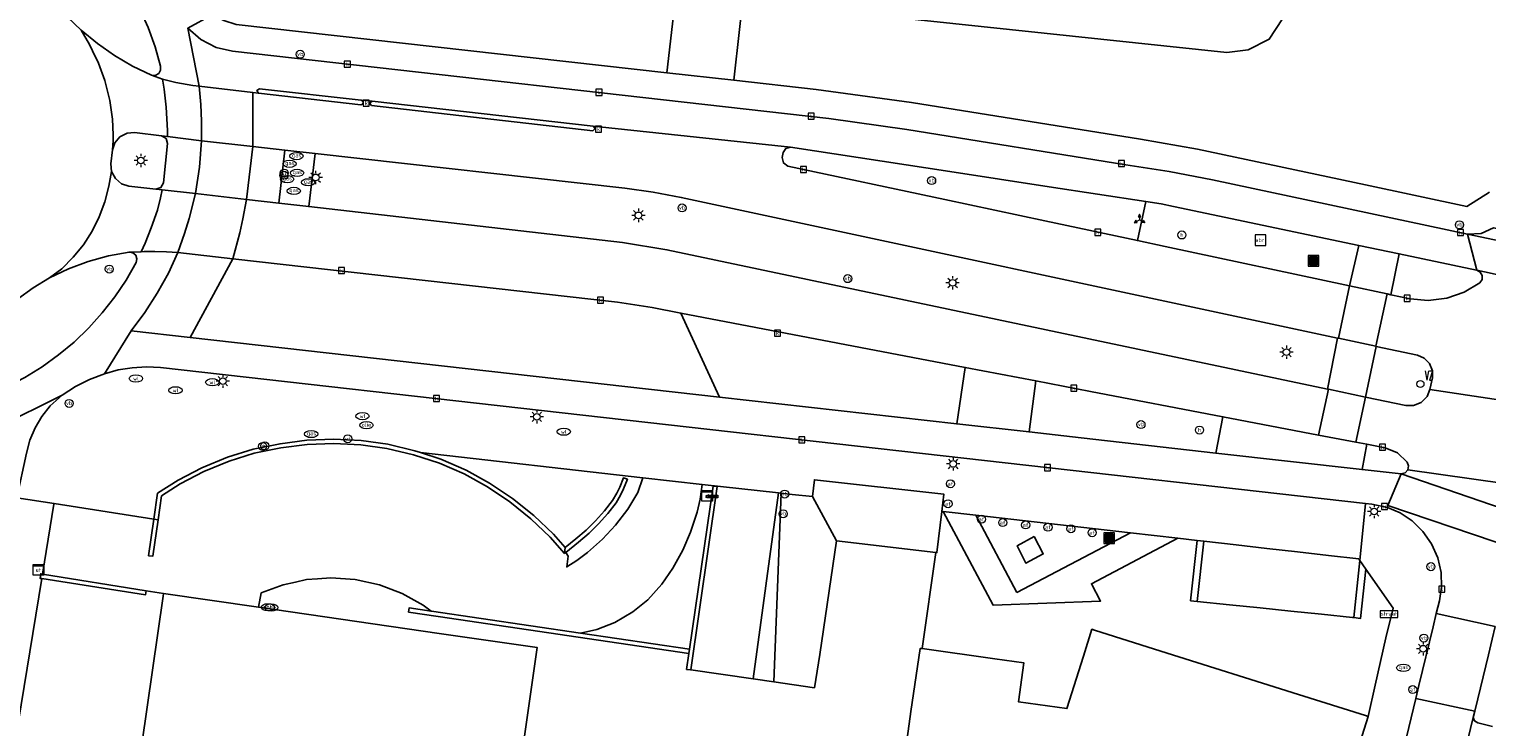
# Model space of a CAD drawing. Header units: metres. Extents: x 197147 to 199131, y 355511 to 356703.
# Tile 88 of 225: x 198063 to 198172, y 356078 to 356130. Entities that reach past the tile are written whole.
import ezdxf
from ezdxf.enums import TextEntityAlignment as Align

# ---------------------------------------------------------------- set-up
doc = ezdxf.new("R2010")
doc.units = ezdxf.units.M
for name, color, linetype in [('B-WE-GK-KADEMUUR-GV', 252, 'Continuous'), ('B-WE-GR-BEPLANTING_CULTUUR_HEESTERS-GV', 252, 'Continuous'), ('B-WE-GR-GRAS-GV', 252, 'Continuous'), ('B-WE-GR-GROENVOORZIENING-GV', 252, 'Continuous'), ('B-WE-IE-MEUBILAIR_WEGMEUBILAIR-S', 252, 'Continuous'), ('B-WE-IE-TERREINAFSCHEIDING_KUNSTMATIG_MUUR-G', 252, 'IE-TERREINAFSCHEIDING-KUNSTMATIG-DICHT'), ('B-WE-IE-TERREINAFSCHEIDING_KUNSTMATIG_MUUR-GV', 252, 'IE-TERREINAFSCHEIDING-KUNSTMATIG-DICHT'), ('B-WE-KL-ET_LS_SR_KAST-S', 252, 'Continuous'), ('B-WE-OG-BEBOUWING-GV', 252, 'Continuous'), ('B-WE-OG-TERREIN_ERF-GV', 252, 'Continuous'), ('B-WE-RI-HWA_KOLK-S', 253, 'Continuous'), ('B-WE-RI-VWA_AFSCHEIDER-S', 253, 'Continuous'), ('B-WE-VH-VERHARDING_ASFALT-GV', 253, 'Continuous'), ('B-WE-VH-VERHARDING_BETON-GV', 253, 'Continuous'), ('B-WE-VH-VERHARDING_BETONSTRAATSTEEN-GV', 253, 'Continuous'), ('B-WE-VH-VERHARDING_OPEN-GV', 253, 'Continuous'), ('B-WE-VH-VERHARDING_TEGEL-GV', 253, 'Continuous')]:
    doc.layers.add(name, color=color, linetype=linetype)
doc.layers.add('verkeerszuil', color=253, linetype='Continuous', lineweight=0)
doc.styles.add('NLCS-ISO-M-T18', font='NLCS-ISO.ttf', dxfattribs={"height": 1.8})
doc.styles.add('Style-simplex', font='simplex.shx')
doc.linetypes.add('IE-TERREINAFSCHEIDING-KUNSTMATIG-DICHT', pattern='A,8,-1,[82,NLCS.SHX,S=0.75,R=90,X=0,Y=0],-1', length=10)

# ---------------------------------------------------------------- blocks, each defined once
blk = doc.blocks.new('BGT-AFVALBAK-SO')
at = {"linetype": 'ByBlock', "lineweight": 18}
h = blk.add_hatch(color=0, dxfattribs=at)
h.dxf.hatch_style = 1
h.paths.add_polyline_path([(-1.5, -1.5), (1.5, -1.5), (1.5, 1.5), (-1.5, 1.5)])
at = {"color": 0, "linetype": 'ByBlock', "lineweight": 18}
for points in [[(-2, -2), (2, -2), (2, 2), (-2, 2)], [(-1.5, -1.5), (1.5, -1.5), (1.5, 1.5), (-1.5, 1.5)]]:
    blk.add_lwpolyline(points, close=True, dxfattribs=at)
blk = doc.blocks.new('BGT-STRAATNAAMBORD-SO')
at = {"color": 0, "linetype": 'ByBlock', "lineweight": 18}
blk.add_lwpolyline([(-3.25, -1.25), (3.25, -1.25), (3.25, 1.25), (-3.25, 1.25)], close=True, dxfattribs=at)
at = {"color": 0, "linetype": 'ByBlock', "lineweight": 18, "style": 'NLCS-ISO-M-T18'}
blk.add_text('straat', height=1.5, dxfattribs=at).set_placement((0, 0.15), align=Align.MIDDLE_CENTER)
blk = doc.blocks.new('BGT-VERKLIKKER_TRANSPORTLEIDING-SO')
at = {"color": 0, "linetype": 'ByBlock', "lineweight": 18}
blk.add_circle((0, 0), 1.5, dxfattribs=at)
at = {"color": 0, "linetype": 'ByBlock', "lineweight": 18, "style": 'NLCS-ISO-M-T18'}
blk.add_text('vt', height=1.5, dxfattribs=at).set_placement((0, 0), align=Align.MIDDLE_CENTER)
blk = doc.blocks.new('BGT-WEGWIJZER-SO')
at = {"linetype": 'ByBlock', "lineweight": 18}
h = blk.add_hatch(color=0, dxfattribs=at)
h.dxf.hatch_style = 1
h.paths.add_polyline_path([(0.5, 1), (0, 2), (-0.5, 1)])
h = blk.add_hatch(color=0, dxfattribs=at)
h.dxf.hatch_style = 1
h.paths.add_polyline_path([(-1.38, -0.22), (-2, -1.15), (-0.88, -1.09)])
h = blk.add_hatch(color=0, dxfattribs=at)
h.dxf.hatch_style = 1
h.paths.add_polyline_path([(1.38, -0.22), (2, -1.15), (0.88, -1.09)])
at = {"color": 0, "linetype": 'ByBlock', "lineweight": 18}
for points in [[(-1.13, -0.65), (0, 0)], [(0, 1), (0, 0)], [(1.13, -0.65), (0, 0)]]:
    blk.add_lwpolyline(points, dxfattribs=at)
for points in [[(0.5, 1), (0, 2), (-0.5, 1)], [(-1.38, -0.22), (-2, -1.15), (-0.88, -1.09)], [(1.38, -0.22), (2, -1.15), (0.88, -1.09)]]:
    blk.add_lwpolyline(points, close=True, dxfattribs=at)
blk = doc.blocks.new('BGT-ELEKTRAKAST-SO')
at = {"color": 0, "linetype": 'ByBlock', "lineweight": 18}
for points in [[(-2, 2), (2, 2), (2, 1.68), (-2, 1.68)], [(-2, 1.52), (2, 1.52), (2, -2), (-2, -2)]]:
    blk.add_lwpolyline(points, close=True, dxfattribs=at)
at = {"color": 0, "linetype": 'ByBlock', "lineweight": 18, "style": 'NLCS-ISO-M-T18'}
blk.add_text('et', height=1.5, dxfattribs=at).set_placement((0, 0), align=Align.MIDDLE_CENTER)
blk = doc.blocks.new('BGT-VERKEERSBORDPAAL-SO')
at = {"color": 0, "linetype": 'ByBlock', "lineweight": 18}
blk.add_circle((0, 0), 1.5, dxfattribs=at)
at = {"color": 0, "linetype": 'ByBlock', "lineweight": 18, "style": 'NLCS-ISO-M-T18'}
blk.add_text('vb', height=1.5, dxfattribs=at).set_placement((0, 0.13), align=Align.MIDDLE_CENTER)
blk = doc.blocks.new('BGT-LICHTMAST-SO')
at = {"color": 0, "linetype": 'ByBlock', "lineweight": 18}
for points in [[(-1.25, 0), (-2, 0)], [(-1.41, 1.41), (-0.88, 0.88)], [(0, 2), (0, 1.25)], [(0.88, 0.88), (1.41, 1.41)], [(2, 0), (1.25, 0)], [(-1.41, -1.41), (-0.88, -0.88)], [(0, -1.25), (0, -2)], [(0.88, -0.88), (1.41, -1.41)]]:
    blk.add_lwpolyline(points, dxfattribs=at)
blk.add_circle((0, 0), 1, dxfattribs=at)
blk = doc.blocks.new('BGT-AFSLUITPAAL-SO')
at = {"color": 0, "linetype": 'ByBlock', "lineweight": 18}
blk.add_circle((0, 0), 1.5, dxfattribs=at)
at = {"color": 0, "linetype": 'ByBlock', "lineweight": 18, "style": 'NLCS-ISO-M-T18'}
blk.add_text('af', height=1.5, dxfattribs=at).set_placement((0, 0), align=Align.MIDDLE_CENTER)
blk = doc.blocks.new('BGT-HALTEPAAL-SO')
at = {"color": 0, "linetype": 'ByBlock', "lineweight": 18}
blk.add_circle((0, 0), 1.5, dxfattribs=at)
at = {"color": 0, "linetype": 'ByBlock', "lineweight": 18, "style": 'NLCS-ISO-M-T18'}
blk.add_text('h', height=1.5, dxfattribs=at).set_placement((0.02, 0.06), align=Align.MIDDLE_CENTER)
blk = doc.blocks.new('BGT-KOLK-SO')
at = {"color": 0, "linetype": 'ByBlock', "lineweight": 18}
blk.add_lwpolyline([(-0.045, -0.045), (0.045, -0.045), (0.045, 0.045), (-0.045, 0.045)], close=True, dxfattribs=at)
at = {"color": 0, "linetype": 'ByBlock', "lineweight": 18, "style": 'NLCS-ISO-M-T18'}
blk.add_text('k', height=0.06, dxfattribs=at).set_placement((0, 0), align=Align.MIDDLE_CENTER)
blk = doc.blocks.new('BGT-WATERLEIDINGPUT-SO')
at = {"color": 0, "linetype": 'ByBlock', "lineweight": 18}
blk.add_ellipse((0, 0), major_axis=(2.5, 0), ratio=0.54, dxfattribs=at)
at = {"color": 0, "linetype": 'ByBlock', "lineweight": 18, "style": 'NLCS-ISO-M-T18'}
blk.add_text('wl', height=1.5, dxfattribs=at).set_placement((0, 0), align=Align.MIDDLE_CENTER)
blk = doc.blocks.new('BGT-GASPUT-SO')
at = {"color": 0, "linetype": 'ByBlock', "lineweight": 18}
blk.add_ellipse((0, 0), major_axis=(2.5, 0), ratio=0.54, dxfattribs=at)
at = {"color": 0, "linetype": 'ByBlock', "lineweight": 18, "style": 'NLCS-ISO-M-T18'}
blk.add_text('gas', height=1.5, dxfattribs=at).set_placement((0.12, 0.3), align=Align.MIDDLE_CENTER)
blk = doc.blocks.new('BGT-BENZINEPUT_OLIEPUT-SO')
at = {"color": 0, "linetype": 'ByBlock', "lineweight": 18}
blk.add_ellipse((0, 0), major_axis=(2.5, 0), ratio=0.54, dxfattribs=at)
at = {"color": 0, "linetype": 'ByBlock', "lineweight": 18, "style": 'NLCS-ISO-M-T18'}
blk.add_text('olie', height=1.5, dxfattribs=at).set_placement((0, 0.16), align=Align.MIDDLE_CENTER)
blk = doc.blocks.new('BGT-ABRI-SO')
at = {"color": 0, "linetype": 'ByBlock', "lineweight": 18}
blk.add_lwpolyline([(-2, -2), (2, -2), (2, 2), (-2, 2)], close=True, dxfattribs=at)
at = {"color": 0, "linetype": 'ByBlock', "lineweight": 18, "style": 'NLCS-ISO-M-T18'}
blk.add_text('abri', height=1.5, dxfattribs=at).set_placement((0, 0), align=Align.MIDDLE_CENTER)
blk = doc.blocks.new('BGT-SLAGBOOM-SO')
at = {"linetype": 'ByBlock', "lineweight": 18}
h = blk.add_hatch(color=0, dxfattribs=at)
h.dxf.hatch_style = 1
h.paths.add_polyline_path([(0, 0.5), (-1, 0.5), (-2, -0.5), (-1, -0.5)])
h.paths.add_polyline_path([(2, 0.5), (1, 0.5), (0, -0.5), (1, -0.5)])
at = {"color": 0, "linetype": 'ByBlock', "lineweight": 18}
blk.add_lwpolyline([(-2, 0.5), (2, 0.5), (2, -0.5), (-2, -0.5)], close=True, dxfattribs=at)
for points in [[(-2, -0.5), (-1, 0.5)], [(-1, -0.5), (0, 0.5)], [(0, -0.5), (1, 0.5)], [(1, -0.5), (2, 0.5)]]:
    blk.add_lwpolyline(points, dxfattribs=at)
blk = doc.blocks.new('S436')
at = {"layer": 'verkeerszuil', "linetype": 'Continuous', "lineweight": 0}
blk.add_circle((0, 0), 0.263, dxfattribs=at)
at = {"layer": 'verkeerszuil', "linetype": 'Continuous', "lineweight": 0, "style": 'Style-simplex', "width": 0.428569}
blk.add_text('vz', height=1.05, dxfattribs=at).set_placement((0.32, 0.28))

msp = doc.modelspace()

# ---------------------------------------------------------------- linework, layer by layer
at = {"layer": 'B-WE-GK-KADEMUUR-GV', "flags": 128}
msp.add_lwpolyline([(198084.089, 356098.643), (198086.085, 356098.716), (198088.085, 356098.626), (198090.045, 356098.339), (198092.031, 356097.867), (198093.957, 356097.253), (198095.814, 356096.439), (198097.548, 356095.479), (198099.23, 356094.355), (198100.799, 356093.088), (198102.242, 356091.718), (198103.306, 356090.51), (198103.345, 356090.95), (198102.473, 356091.94), (198101.01, 356093.329), (198099.42, 356094.613), (198097.715, 356095.752), (198095.956, 356096.726), (198094.07, 356097.553), (198092.546, 356098.039), (198092.117, 356098.176), (198090.105, 356098.654), (198088.115, 356098.945), (198086.086, 356099.036), (198084.062, 356098.962), (198082.063, 356098.702), (198080.046, 356098.299), (198078.143, 356097.691), (198076.226, 356096.903), (198074.447, 356095.985), (198072.906, 356094.996), (198072.632, 356093.067), (198072.944, 356093.021), (198073.202, 356094.806), (198074.607, 356095.708), (198076.36, 356096.612), (198078.253, 356097.39), (198080.126, 356097.989), (198082.115, 356098.386), (198084.089, 356098.643)], dxfattribs=at)
at = {"layer": 'B-WE-GR-BEPLANTING_CULTUUR_HEESTERS-GV', "flags": 128}
for points in [[(198121.883, 356138.562), (198121.063, 356138.582), (198120.206, 356138.439), (198119.359, 356138.116), (198118.58, 356137.617), (198117.92, 356136.969), (198117.417, 356136.215), (198117.086, 356135.411), (198116.922, 356134.608), (198116.795, 356133.445), (198122.902, 356131.057), (198152.769, 356127.909), (198154.356, 356128.113), (198155.943, 356128.899), (198156.925, 356130.424), (198158.423, 356134.271), (198156.731, 356134.465), (198156.72, 356134.39), (198148.968, 356135.308), (198148.977, 356135.348), (198148.679, 356135.381)], [(198146.094, 356113.861), (198146.715, 356116.778), (198139.511, 356117.878), (198132.086, 356119.011), (198120.183, 356120.828), (198119.826, 356120.742), (198119.632, 356120.431), (198119.568, 356120.06), (198119.655, 356119.661), (198119.993, 356119.432), (198131.716, 356116.93), (198139.191, 356115.334), (198146.094, 356113.861)], [(198138.377, 356091.766), (198137.105, 356091.073), (198137.76, 356089.783), (198139.06, 356090.474), (198138.377, 356091.766)]]:
    msp.add_lwpolyline(points, dxfattribs=at)
at = {"layer": 'B-WE-GR-GRAS-GV', "flags": 128}
for points in [[(198110.949, 356126.393), (198111.864, 356134.383), (198111.971, 356135.315), (198111.978, 356135.689), (198107.202, 356135.795), (198104.263, 356136.279), (198101.08, 356136.705), (198097.779, 356137.405), (198090.407, 356140.908), (198086.142, 356142.346), (198082.72, 356143.077), (198076.851, 356145.051), (198076.857, 356144.484), (198076.936, 356136.537), (198076.994, 356130.732), (198077.853, 356130.299), (198078.77, 356130.006), (198110.949, 356126.393)], [(198172.785, 356132.586), (198168.473, 356133.146), (198158.423, 356134.271), (198156.925, 356130.424), (198155.943, 356128.899), (198154.356, 356128.113), (198152.769, 356127.909), (198122.902, 356131.057), (198116.795, 356133.445), (198115.962, 356125.83), (198122.103, 356125.141), (198129.216, 356124.168), (198146.337, 356121.427), (198150.58, 356120.698), (198163.127, 356118.035), (198170.7, 356116.415), (198172.38, 356117.475)], [(198080.027, 356120.889), (198079.558, 356116.937), (198081.971, 356116.661), (198082.416, 356120.621), (198080.027, 356120.889)], [(198161.028, 356106.589), (198112.027, 356117.084), (198109.93, 356117.479), (198107.816, 356117.769), (198084.676, 356120.367), (198084.2, 356116.405), (198107.625, 356113.718), (198110.951, 356113.182), (198160.29, 356102.783), (198161.028, 356106.589)], [(198078.531, 356112.51), (198075.354, 356106.634), (198114.872, 356102.18), (198111.999, 356108.458), (198109.855, 356108.868), (198107.264, 356109.263), (198078.531, 356112.51)], [(198133.232, 356104.394), (198132.602, 356100.182), (198138.001, 356099.574), (198138.507, 356103.384), (198133.232, 356104.394)], [(198073.353, 356087.523), (198080.449, 356086.496), (198080.66, 356087.565), (198082.282, 356088.169), (198083.202, 356088.372), (198084.025, 356088.554), (198084.845, 356088.615), (198085.842, 356088.689), (198087.679, 356088.559), (198089.477, 356088.163), (198091.181, 356087.518), (198092.743, 356086.655), (198093.336, 356086.209), (198093.368, 356086.205), (198104.511, 356084.555), (198105.729, 356084.834), (198107.053, 356085.356), (198108.412, 356086.137), (198109.521, 356087.036), (198110.585, 356088.218), (198111.397, 356089.411), (198112.153, 356090.759), (198112.714, 356092.091), (198113.21, 356093.58), (198113.438, 356094.559), (198113.579, 356095.665), (198109.161, 356096.163), (198108.782, 356095.059), (198108.023, 356093.81), (198107.118, 356092.614), (198106.148, 356091.568), (198105.011, 356090.576), (198104.229, 356089.99), (198103.468, 356089.505), (198103.584, 356090.304), (198103.393, 356090.579), (198103.306, 356090.51), (198102.242, 356091.718), (198100.799, 356093.088), (198099.23, 356094.355), (198097.548, 356095.479), (198095.814, 356096.439), (198093.957, 356097.253), (198092.031, 356097.867), (198090.045, 356098.339), (198088.085, 356098.626), (198086.085, 356098.716), (198084.089, 356098.643), (198082.115, 356098.386), (198080.126, 356097.989), (198078.253, 356097.39), (198076.36, 356096.612), (198074.607, 356095.708), (198073.202, 356094.806), (198072.944, 356093.021), (198072.549, 356090.292), (198072.244, 356090.334), (198072.632, 356093.067), (198065.184, 356094.233), (198065.174, 356094.174), (198064.319, 356088.964), (198064.325, 356088.963), (198072.063, 356087.716)], [(198109.161, 356096.163), (198092.546, 356098.039), (198094.07, 356097.553), (198095.956, 356096.726), (198097.715, 356095.752), (198099.42, 356094.613), (198101.01, 356093.329), (198102.473, 356091.94), (198103.345, 356090.95), (198104.15, 356091.592), (198104.919, 356092.246), (198105.617, 356092.945), (198106.293, 356093.69), (198106.899, 356094.468), (198107.21, 356094.998), (198107.425, 356095.467), (198107.706, 356096.151), (198108.009, 356096.046), (198107.719, 356095.339), (198107.494, 356094.85), (198107.164, 356094.288), (198106.538, 356093.484), (198105.849, 356092.724), (198105.136, 356092.011), (198104.353, 356091.345), (198103.393, 356090.579)], [(198073.353, 356087.523), (198072.063, 356087.716), (198072.006, 356087.404), (198064.263, 356088.626), (198060.267, 356064.298), (198059.755, 356061.207), (198069.374, 356059.863), (198073.323, 356087.315), (198073.353, 356087.523)]]:
    msp.add_lwpolyline(points, dxfattribs=at)
at = {"layer": 'B-WE-GR-GROENVOORZIENING-GV', "flags": 128}
msp.add_lwpolyline([(198120.317, 356094.904), (198119.496, 356094.997), (198118.929, 356080.927), (198121.965, 356080.483), (198122.374, 356082.953), (198123.623, 356091.446), (198121.819, 356094.754), (198120.317, 356094.904)], dxfattribs=at)
at = {"layer": 'B-WE-IE-TERREINAFSCHEIDING_KUNSTMATIG_MUUR-G', "ltscale": 0.2, "flags": 128}
for points in [[(198072.632, 356093.067), (198072.906, 356094.996), (198074.447, 356095.985), (198076.226, 356096.903), (198078.143, 356097.691), (198080.046, 356098.299), (198082.063, 356098.702), (198084.062, 356098.962), (198086.086, 356099.036), (198088.115, 356098.945), (198090.105, 356098.654), (198092.117, 356098.176), (198092.546, 356098.039)], [(198080.126, 356097.989), (198082.115, 356098.386)], [(198082.115, 356098.386), (198084.089, 356098.643)], [(198084.089, 356098.643), (198086.085, 356098.716)], [(198086.085, 356098.716), (198088.085, 356098.626)], [(198088.085, 356098.626), (198090.045, 356098.339)], [(198090.045, 356098.339), (198092.031, 356097.867)], [(198103.345, 356090.95), (198102.473, 356091.94), (198101.01, 356093.329), (198099.42, 356094.613), (198097.715, 356095.752), (198095.956, 356096.726), (198094.07, 356097.553), (198092.546, 356098.039)], [(198076.36, 356096.612), (198078.253, 356097.39)], [(198078.253, 356097.39), (198080.126, 356097.989)], [(198092.031, 356097.867), (198093.957, 356097.253)], [(198093.957, 356097.253), (198095.814, 356096.439)], [(198074.607, 356095.708), (198076.36, 356096.612)], [(198095.814, 356096.439), (198097.548, 356095.479)], [(198074.607, 356095.708), (198073.202, 356094.806), (198072.944, 356093.021)], [(198097.548, 356095.479), (198099.23, 356094.355)], [(198099.23, 356094.355), (198100.799, 356093.088)], [(198072.632, 356093.067), (198072.944, 356093.021)], [(198100.799, 356093.088), (198102.242, 356091.718)], [(198102.242, 356091.718), (198103.306, 356090.51)], [(198103.306, 356090.51), (198103.345, 356090.95)]]:
    msp.add_lwpolyline(points, dxfattribs=at)
at = {"layer": 'B-WE-IE-TERREINAFSCHEIDING_KUNSTMATIG_MUUR-GV', "ltscale": 0.2, "flags": 128}
for points in [[(198105.849, 356092.724), (198106.538, 356093.484), (198107.164, 356094.288), (198107.494, 356094.85), (198107.719, 356095.339), (198108.009, 356096.046), (198107.706, 356096.151), (198107.425, 356095.467), (198107.21, 356094.998), (198106.899, 356094.468), (198106.293, 356093.69), (198105.617, 356092.945), (198104.919, 356092.246), (198104.15, 356091.592), (198103.345, 356090.95), (198103.306, 356090.51), (198103.393, 356090.579), (198104.353, 356091.345), (198105.136, 356092.011), (198105.849, 356092.724)], [(198112.643, 356083.352), (198112.597, 356083.035), (198112.425, 356081.844), (198112.731, 356081.812), (198114.708, 356095.496), (198114.404, 356095.537), (198112.643, 356083.352)], [(198072.632, 356093.067), (198072.244, 356090.334), (198072.549, 356090.292), (198072.944, 356093.021), (198072.632, 356093.067)], [(198072.063, 356087.716), (198064.325, 356088.963), (198064.319, 356088.964), (198064.191, 356088.985), (198064.132, 356088.647), (198064.263, 356088.626), (198072.006, 356087.404), (198072.063, 356087.716)], [(198112.643, 356083.352), (198104.511, 356084.555), (198093.368, 356086.205), (198093.336, 356086.209), (198091.704, 356086.451), (198091.657, 356086.134), (198093.873, 356085.806), (198112.597, 356083.035)]]:
    msp.add_lwpolyline(points, dxfattribs=at)
at = {"layer": 'B-WE-OG-BEBOUWING-GV', "flags": 128}
for points in [[(198076.457, 356020.571), (198077.468, 356020.424), (198091.902, 356018.331), (198096.639, 356051.264), (198097.318, 356055.986), (198101.272, 356083.474), (198093.944, 356084.537), (198080.449, 356086.496), (198073.353, 356087.523), (198073.323, 356087.315), (198069.374, 356059.863), (198068.738, 356055.435), (198063.983, 356022.38), (198064.009, 356022.376), (198071.68, 356021.263), (198072.125, 356021.199), (198072.589, 356024.438), (198076.921, 356023.792), (198076.457, 356020.571)], [(198160.964, 356070.831), (198163.327, 356078.344), (198163.133, 356078.405), (198158.132, 356079.98), (198147.855, 356083.216), (198142.891, 356084.779), (198142.694, 356084.841), (198142.061, 356082.831), (198140.831, 356078.925), (198137.212, 356079.432), (198137.617, 356082.327), (198135.441, 356082.634), (198130.027, 356083.397), (198129.869, 356083.419), (198129.175, 356078.7), (198128.534, 356073.949)]]:
    msp.add_lwpolyline(points, dxfattribs=at)
at = {"layer": 'B-WE-OG-TERREIN_ERF-GV', "flags": 128}
for points in [[(198130.027, 356083.397), (198135.441, 356082.634), (198137.617, 356082.327), (198137.212, 356079.432), (198140.831, 356078.925), (198142.061, 356082.831), (198142.694, 356084.841), (198142.891, 356084.779), (198147.855, 356083.216), (198158.132, 356079.98), (198163.133, 356078.405), (198163.327, 356078.344), (198163.848, 356080.671), (198164.654, 356084.208), (198165.209, 356086.409), (198163.168, 356089.32), (198162.762, 356085.652), (198162.254, 356085.722), (198162.15, 356085.736), (198159.837, 356085.972), (198157.561, 356086.205), (198155.261, 356086.44), (198152.984, 356086.673), (198150.563, 356086.92), (198150.067, 356086.976), (198150.564, 356091.47), (198149.109, 356091.636), (198142.655, 356088.242), (198143.343, 356086.951), (198135.321, 356086.656), (198131.591, 356093.628), (198131.496, 356093.639), (198131.116, 356090.574), (198131.034, 356090.584)], [(198128.534, 356073.949), (198129.175, 356078.7), (198129.869, 356083.419), (198130.027, 356083.397), (198131.034, 356090.584), (198123.623, 356091.446), (198122.374, 356082.953), (198121.965, 356080.483), (198118.929, 356080.927), (198117.391, 356081.149), (198112.731, 356081.812), (198112.425, 356081.844), (198112.597, 356083.035), (198093.873, 356085.806), (198091.657, 356086.134), (198091.704, 356086.451), (198093.336, 356086.209), (198092.743, 356086.655), (198091.181, 356087.518), (198089.477, 356088.163), (198087.679, 356088.559), (198085.842, 356088.689), (198084.845, 356088.615), (198084.025, 356088.554), (198083.202, 356088.372), (198082.282, 356088.169), (198080.66, 356087.565), (198080.449, 356086.496), (198093.944, 356084.537), (198101.272, 356083.474), (198097.318, 356055.986)]]:
    msp.add_lwpolyline(points, dxfattribs=at)
at = {"layer": 'B-WE-VH-VERHARDING_ASFALT-GV', "flags": 128}
for points in [[(198061.376, 356140.165), (198061.423, 356140.445), (198061.608, 356140.661), (198061.877, 356140.752), (198062.155, 356140.692), (198063.471, 356139.941), (198064.734, 356139.103), (198065.937, 356138.181), (198067.074, 356137.179), (198069.136, 356134.965), (198070.049, 356133.757), (198070.866, 356132.482), (198071.586, 356131.148), (198072.206, 356129.765), (198072.722, 356128.34), (198073.132, 356126.881), (198073.14, 356126.59), (198072.994, 356126.338), (198072.738, 356126.2), (198072.448, 356126.216)], [(198067.208, 356129.564), (198066.179, 356130.554), (198065.229, 356131.621), (198064.37, 356132.763), (198063.613, 356133.974)], [(198170.741, 356114.352), (198151.714, 356118.393), (198148.478, 356119.015), (198145.224, 356119.53), (198128.871, 356122.166), (198123.046, 356122.989), (198078.508, 356128.004), (198077.289, 356128.292), (198076.141, 356128.882), (198075.172, 356129.735), (198076.026, 356125.385)], [(198073.289, 356125.926), (198072.448, 356126.216), (198071.04, 356126.886), (198069.695, 356127.674), (198068.415, 356128.571), (198067.208, 356129.564), (198067.824, 356128.507), (198068.059, 356128.044), (198068.51, 356127.11), (198068.978, 356125.828), (198069.344, 356124.326), (198069.543, 356122.939), (198069.591, 356121.766), (198069.586, 356121.32), (198069.547, 356120.631), (198069.711, 356121.158), (198070.094, 356121.617), (198070.628, 356121.885), (198071.178, 356121.924), (198073.215, 356121.681)], [(198076.026, 356125.385), (198075.557, 356125.44), (198074.269, 356125.674), (198073.289, 356125.926), (198073.413, 356125.178), (198073.557, 356123.815), (198073.652, 356122.093), (198073.652, 356121.628)], [(198076.026, 356125.385), (198076.152, 356124.013), (198076.197, 356122.778), (198076.197, 356121.319), (198080.027, 356120.889), (198080.027, 356124.914), (198076.026, 356125.385)], [(198105.442, 356122.405), (198105.591, 356122.233), (198105.432, 356122.07), (198088.893, 356123.939), (198088.748, 356124.125), (198088.933, 356124.272), (198088.118, 356124.346), (198088.234, 356124.283), (198088.272, 356124.156), (198088.21, 356124.039), (198088.084, 356123.999), (198080.445, 356124.865), (198080.027, 356124.914)], [(198080.445, 356124.865), (198080.323, 356125.066), (198080.513, 356125.204), (198088.118, 356124.346)], [(198088.933, 356124.272), (198105.442, 356122.405), (198120.183, 356120.828), (198132.086, 356119.011), (198139.511, 356117.878), (198146.715, 356116.778), (198147.857, 356116.6), (198148.802, 356116.402), (198162.627, 356113.508), (198165.647, 356112.875), (198171.417, 356111.666), (198171.444, 356111.66)], [(198075.742, 356117.375), (198076.05, 356119.338), (198076.197, 356121.319), (198073.652, 356121.628), (198073.215, 356121.681), (198073.556, 356121.486), (198073.652, 356121.105), (198073.35, 356118.166), (198073.158, 356117.819), (198072.776, 356117.709), (198073.248, 356117.656), (198075.742, 356117.375)], [(198080.027, 356120.889), (198082.416, 356120.621), (198084.676, 356120.367), (198107.816, 356117.769), (198109.93, 356117.479), (198112.027, 356117.084), (198161.028, 356106.589), (198161.112, 356106.571)], [(198069.479, 356119.028), (198069.43, 356119.586), (198069.547, 356120.631)], [(198161.931, 356110.481), (198148.17, 356113.418), (198146.094, 356113.861), (198139.191, 356115.334), (198131.716, 356116.93), (198119.993, 356119.432), (198119.655, 356119.661), (198119.568, 356120.06), (198119.632, 356120.431), (198119.826, 356120.742), (198120.183, 356120.828)], [(198072.776, 356117.709), (198070.759, 356117.938), (198070.224, 356118.104), (198069.757, 356118.49), (198069.479, 356119.028), (198069.273, 356117.925), (198068.977, 356116.762), (198068.558, 356115.636), (198068.021, 356114.562), (198067.372, 356113.552), (198066.619, 356112.617), (198065.77, 356111.768), (198064.838, 356111.075), (198066.253, 356111.757), (198067.723, 356112.312), (198069.238, 356112.73), (198070.786, 356113.001)], [(198073.248, 356117.656), (198073.126, 356117.045), (198072.896, 356116.144), (198072.433, 356114.806), (198071.994, 356113.672), (198071.692, 356113.037), (198071.917, 356113.046), (198072.697, 356113.048), (198073.575, 356113.036), (198074.432, 356112.973)], [(198079.558, 356116.937), (198075.742, 356117.375), (198075.262, 356115.51), (198074.934, 356114.389), (198074.432, 356112.973), (198078.531, 356112.51), (198079.062, 356114.442), (198079.278, 356115.479), (198079.558, 356116.937)], [(198160.373, 356102.766), (198160.29, 356102.783), (198110.951, 356113.182), (198107.625, 356113.718), (198084.2, 356116.405), (198081.971, 356116.661), (198079.558, 356116.937)], [(198180.224, 356109.731), (198181.54, 356112.076), (198170.741, 356114.352), (198171.444, 356111.66), (198180.224, 356109.731)], [(198071.692, 356113.037), (198070.786, 356113.001), (198071.064, 356112.955), (198071.279, 356112.773), (198071.37, 356112.506), (198071.31, 356112.231), (198070.558, 356110.917), (198069.714, 356109.659), (198068.783, 356108.465), (198067.769, 356107.341), (198066.677, 356106.292), (198065.512, 356105.324), (198064.282, 356104.441), (198062.993, 356103.646), (198061.712, 356102.976), (198060.386, 356102.399), (198057.632, 356101.525), (198057.358, 356101.546), (198057.096, 356101.723), (198056.967, 356102.012), (198056.994, 356102.286)], [(198070.932, 356107.132), (198071.959, 356108.494), (198072.889, 356109.928), (198073.715, 356111.425), (198074.432, 356112.973)], [(198078.531, 356112.51), (198107.264, 356109.263), (198109.855, 356108.868), (198111.999, 356108.458), (198133.232, 356104.394), (198138.507, 356103.384), (198142.589, 356102.603), (198152.485, 356100.71), (198159.619, 356099.345)], [(198060.387, 356107.534), (198061.386, 356108.555), (198062.461, 356109.495), (198063.612, 356110.341), (198064.838, 356111.075)], [(198171.444, 356111.66), (198171.701, 356111.516), (198171.846, 356111.259), (198171.834, 356110.965), (198171.67, 356110.72), (198170.506, 356110.024), (198169.197, 356109.572), (198167.822, 356109.401), (198166.471, 356109.513), (198165.027, 356109.821), (198164.739, 356109.882)], [(198164.739, 356109.882), (198161.946, 356110.478), (198161.931, 356110.481), (198161.112, 356106.571), (198163.906, 356105.972), (198164.739, 356109.882)], [(198165.784, 356096.444), (198162.88, 356096.77), (198151.95, 356098.002), (198141.888, 356099.136), (198138.001, 356099.574), (198132.602, 356100.182), (198114.872, 356102.18), (198075.354, 356106.634), (198070.932, 356107.132), (198068.938, 356103.92), (198069.964, 356104.203), (198071.014, 356104.373), (198072.076, 356104.433), (198073.139, 356104.39), (198163.139, 356094.231), (198163.616, 356094.177), (198164.766, 356093.928)], [(198163.906, 356105.972), (198163.922, 356105.969), (198167.02, 356105.305), (198167.514, 356105.097), (198167.921, 356104.686), (198168.134, 356104.147), (198168.125, 356103.612), (198167.947, 356102.745)], [(198056.096, 356098.672), (198058.555, 356099.19), (198060.952, 356099.946), (198065.776, 356102.32), (198066.769, 356102.971), (198067.832, 356103.494), (198068.938, 356103.92)], [(198162.415, 356098.809), (198163.128, 356102.185), (198160.373, 356102.766), (198159.619, 356099.345), (198162.415, 356098.809)], [(198183.576, 356098.705), (198183.013, 356098.905), (198182.54, 356099.36), (198182.309, 356099.975), (198182.348, 356100.571), (198167.947, 356102.745), (198167.729, 356102.215), (198167.292, 356101.776), (198166.717, 356101.544), (198166.144, 356101.549), (198163.137, 356102.183), (198163.128, 356102.185)], [(198162.415, 356098.809), (198163.227, 356098.654), (198164.61, 356098.389), (198165.528, 356098.017), (198166.235, 356097.324), (198166.353, 356097.04), (198166.297, 356096.737)], [(198175.867, 356092.999), (198165.784, 356096.444), (198164.8, 356094.091), (198174.363, 356090.859), (198174.459, 356091.196), (198174.812, 356091.81), (198175.236, 356092.377), (198175.726, 356092.889), (198175.867, 356092.999)], [(198175.867, 356092.999), (198176.347, 356093.373), (198176.516, 356093.556), (198177.511, 356094.128), (198178.609, 356094.52), (198179.76, 356094.71), (198180.907, 356094.693), (198166.297, 356096.737), (198166.084, 356096.514), (198165.784, 356096.444)], [(198164.8, 356094.091), (198164.766, 356093.928), (198165.71, 356093.527), (198166.613, 356092.933), (198167.418, 356092.153), (198168.07, 356091.214), (198168.527, 356090.167), (198168.77, 356089.072), (198168.802, 356087.992), (198168.649, 356086.978), (198168.415, 356086.013)], [(198168.176, 356085.03), (198167.123, 356080.655), (198166.89, 356079.687), (198171.286, 356078.719), (198171.515, 356079.661), (198172.312, 356082.945), (198172.588, 356084.098), (198172.815, 356085.045), (198168.415, 356086.013), (198168.176, 356085.03)], [(198166.89, 356079.687), (198164.083, 356068.033), (198163.527, 356065.79), (198162.957, 356063.551), (198162.371, 356061.316), (198161.523, 356058.175), (198160.651, 356055.039), (198159.76, 356051.91), (198158.855, 356048.784), (198157.936, 356045.663), (198157.004, 356042.545), (198156.051, 356039.434), (198155.068, 356036.332), (198153.966, 356032.955), (198152.836, 356029.587), (198151.679, 356026.228), (198150.493, 356022.88), (198145.353, 356008.567)], [(198151.864, 356013.465), (198153.957, 356019.292), (198155.503, 356023.599), (198155.911, 356024.78), (198157.44, 356029.207), (198157.924, 356030.676), (198159.295, 356034.843), (198159.727, 356036.21), (198160.293, 356038.005), (198161.264, 356041.175), (198161.758, 356042.84), (198163.151, 356047.532), (198163.434, 356048.519), (198164.959, 356053.836), (198165.083, 356054.289), (198166.672, 356060.088), (198167.823, 356064.523), (198168.15, 356065.847), (198168.903, 356068.899), (198169.58, 356071.688), (198171.174, 356078.257), (198171.286, 356078.719)]]:
    msp.add_lwpolyline(points, dxfattribs=at)
at = {"layer": 'B-WE-VH-VERHARDING_BETON-GV', "flags": 128}
for points in [[(198066.179, 356130.554), (198067.208, 356129.564)], [(198067.208, 356129.564), (198068.415, 356128.571), (198069.695, 356127.674), (198071.04, 356126.886), (198072.448, 356126.216), (198072.738, 356126.2), (198072.994, 356126.338), (198073.14, 356126.59), (198073.132, 356126.881), (198072.722, 356128.34), (198072.206, 356129.765)], [(198062.993, 356103.646), (198064.282, 356104.441), (198065.512, 356105.324), (198066.677, 356106.292), (198067.769, 356107.341), (198068.783, 356108.465), (198069.714, 356109.659), (198070.558, 356110.917), (198071.31, 356112.231), (198071.37, 356112.506), (198071.279, 356112.773), (198071.064, 356112.955), (198070.786, 356113.001), (198069.238, 356112.73), (198067.723, 356112.312), (198066.253, 356111.757), (198064.838, 356111.075), (198063.612, 356110.341), (198062.461, 356109.495)]]:
    msp.add_lwpolyline(points, dxfattribs=at)
at = {"layer": 'B-WE-VH-VERHARDING_BETONSTRAATSTEEN-GV', "flags": 128}
for points in [[(198111.864, 356134.383), (198110.949, 356126.393), (198115.962, 356125.83), (198116.795, 356133.445)], [(198073.215, 356121.681), (198071.178, 356121.924), (198070.628, 356121.885), (198070.094, 356121.617), (198069.711, 356121.158), (198069.547, 356120.631), (198069.43, 356119.586), (198069.479, 356119.028), (198069.757, 356118.49), (198070.224, 356118.104), (198070.759, 356117.938), (198072.776, 356117.709), (198073.158, 356117.819), (198073.35, 356118.166), (198073.652, 356121.105), (198073.556, 356121.486), (198073.215, 356121.681)], [(198084.2, 356116.405), (198084.676, 356120.367), (198082.416, 356120.621), (198081.971, 356116.661), (198084.2, 356116.405)], [(198165.647, 356112.875), (198165.027, 356109.821), (198166.471, 356109.513), (198167.822, 356109.401), (198169.197, 356109.572), (198170.506, 356110.024), (198171.67, 356110.72), (198171.834, 356110.965), (198171.846, 356111.259), (198171.701, 356111.516), (198171.444, 356111.66), (198171.417, 356111.666), (198165.647, 356112.875)], [(198132.602, 356100.182), (198133.232, 356104.394), (198111.999, 356108.458), (198114.872, 356102.18), (198132.602, 356100.182)], [(198163.922, 356105.969), (198163.137, 356102.183), (198166.144, 356101.549), (198166.717, 356101.544), (198167.292, 356101.776), (198167.729, 356102.215), (198167.947, 356102.745), (198168.125, 356103.612), (198168.134, 356104.147), (198167.921, 356104.686), (198167.514, 356105.097), (198167.02, 356105.305), (198163.922, 356105.969)], [(198163.227, 356098.654), (198162.415, 356098.809), (198159.619, 356099.345), (198152.485, 356100.71), (198151.95, 356098.002), (198162.88, 356096.77)], [(198166.297, 356096.737), (198166.353, 356097.04), (198166.235, 356097.324), (198165.528, 356098.017), (198164.61, 356098.389), (198163.227, 356098.654), (198162.88, 356096.77), (198165.784, 356096.444), (198166.084, 356096.514), (198166.297, 356096.737)], [(198172.622, 356077.583), (198171.514, 356077.863), (198171.282, 356078.006), (198171.174, 356078.257), (198169.58, 356071.688), (198168.903, 356068.899), (198168.15, 356065.847)]]:
    msp.add_lwpolyline(points, dxfattribs=at)
at = {"layer": 'B-WE-VH-VERHARDING_OPEN-GV', "flags": 128}
for points in [[(198088.118, 356124.346), (198080.513, 356125.204), (198080.323, 356125.066), (198080.445, 356124.865), (198088.084, 356123.999), (198088.21, 356124.039), (198088.272, 356124.156), (198088.234, 356124.283), (198088.118, 356124.346)], [(198088.933, 356124.272), (198088.748, 356124.125), (198088.893, 356123.939), (198105.432, 356122.07), (198105.591, 356122.233), (198105.442, 356122.405), (198088.933, 356124.272)], [(198121.819, 356094.754), (198123.623, 356091.446), (198131.034, 356090.584), (198131.116, 356090.574), (198131.496, 356093.639), (198131.649, 356094.921), (198121.972, 356096.008), (198121.819, 356094.754)], [(198119.279, 356095.021), (198113.579, 356095.665), (198113.438, 356094.559), (198113.21, 356093.58), (198112.714, 356092.091), (198112.153, 356090.759), (198111.397, 356089.411), (198110.585, 356088.218), (198109.521, 356087.036), (198108.412, 356086.137), (198107.053, 356085.356), (198105.729, 356084.834), (198104.511, 356084.555), (198112.643, 356083.352), (198114.404, 356095.537), (198114.708, 356095.496), (198112.731, 356081.812), (198117.391, 356081.149)], [(198118.929, 356080.927), (198119.496, 356094.997), (198119.279, 356095.021), (198117.391, 356081.149), (198118.929, 356080.927)], [(198134.017, 356093.352), (198131.591, 356093.628), (198135.321, 356086.656), (198143.343, 356086.951), (198142.655, 356088.242), (198149.109, 356091.636), (198145.573, 356092.038), (198137.084, 356087.601)], [(198145.573, 356092.038), (198134.017, 356093.352), (198137.084, 356087.601)], [(198138.377, 356091.766), (198139.06, 356090.474), (198137.76, 356089.783), (198137.105, 356091.073), (198138.377, 356091.766)], [(198150.564, 356091.47), (198150.067, 356086.976), (198150.563, 356086.92), (198151.065, 356091.413), (198150.564, 356091.47)], [(198150.563, 356086.92), (198152.984, 356086.673), (198155.261, 356086.44), (198157.561, 356086.205), (198159.837, 356085.972), (198162.15, 356085.736), (198162.254, 356085.722), (198162.715, 356089.967), (198162.622, 356090.099), (198160.355, 356090.357), (198158.045, 356090.619), (198155.767, 356090.878), (198153.465, 356091.14), (198151.065, 356091.413)], [(198162.254, 356085.722), (198162.762, 356085.652), (198163.168, 356089.32), (198162.715, 356089.967)]]:
    msp.add_lwpolyline(points, dxfattribs=at)
at = {"layer": 'B-WE-VH-VERHARDING_TEGEL-GV', "flags": 128}
for points in [[(198172.38, 356117.475), (198170.7, 356116.415), (198163.127, 356118.035), (198150.58, 356120.698), (198146.337, 356121.427), (198129.216, 356124.168), (198122.103, 356125.141), (198115.962, 356125.83), (198110.949, 356126.393), (198078.77, 356130.006), (198077.853, 356130.299), (198076.994, 356130.732), (198075.172, 356129.735), (198076.141, 356128.882), (198077.289, 356128.292), (198078.508, 356128.004), (198123.046, 356122.989), (198128.871, 356122.166), (198145.224, 356119.53), (198148.478, 356119.015), (198151.714, 356118.393), (198170.741, 356114.352)], [(198079.558, 356116.937), (198080.027, 356120.889), (198076.197, 356121.319), (198076.05, 356119.338), (198075.742, 356117.375), (198079.558, 356116.937)], [(198162.627, 356113.508), (198148.802, 356116.402), (198147.857, 356116.6), (198146.715, 356116.778), (198146.094, 356113.861), (198148.17, 356113.418), (198161.931, 356110.481), (198161.946, 356110.478)], [(198170.741, 356114.352), (198181.54, 356112.076), (198181.105, 356112.232), (198180.709, 356112.494), (198180.388, 356112.845), (198180.166, 356113.25), (198172.703, 356114.814), (198171.764, 356114.403), (198170.741, 356114.352)], [(198161.946, 356110.478), (198164.739, 356109.882), (198165.027, 356109.821), (198165.647, 356112.875), (198162.627, 356113.508), (198161.946, 356110.478)], [(198075.354, 356106.634), (198078.531, 356112.51), (198074.432, 356112.973), (198073.715, 356111.425), (198072.889, 356109.928), (198071.959, 356108.494), (198070.932, 356107.132), (198075.354, 356106.634)], [(198161.028, 356106.589), (198160.29, 356102.783), (198160.373, 356102.766), (198163.128, 356102.185), (198163.137, 356102.183), (198163.922, 356105.969), (198163.906, 356105.972), (198161.112, 356106.571), (198161.028, 356106.589)], [(198062.4, 356094.669), (198065.184, 356094.233), (198072.632, 356093.067), (198072.906, 356094.996), (198074.447, 356095.985), (198076.226, 356096.903), (198078.143, 356097.691), (198080.046, 356098.299), (198082.063, 356098.702), (198084.062, 356098.962), (198086.086, 356099.036), (198088.115, 356098.945), (198090.105, 356098.654), (198092.117, 356098.176), (198092.546, 356098.039), (198109.161, 356096.163), (198113.579, 356095.665), (198119.279, 356095.021), (198119.496, 356094.997), (198120.317, 356094.904), (198121.819, 356094.754), (198121.972, 356096.008), (198131.649, 356094.921), (198131.496, 356093.639), (198131.591, 356093.628), (198134.017, 356093.352), (198145.573, 356092.038), (198149.109, 356091.636), (198150.564, 356091.47), (198151.065, 356091.413), (198153.465, 356091.14), (198155.767, 356090.878), (198158.045, 356090.619), (198160.355, 356090.357), (198162.622, 356090.099), (198162.715, 356089.967), (198163.139, 356094.231), (198073.139, 356104.39), (198072.076, 356104.433), (198071.014, 356104.373), (198069.964, 356104.203), (198068.938, 356103.92), (198067.832, 356103.494), (198066.769, 356102.971), (198065.776, 356102.32)], [(198151.95, 356098.002), (198152.485, 356100.71), (198142.589, 356102.603), (198138.507, 356103.384), (198138.001, 356099.574), (198141.888, 356099.136), (198151.95, 356098.002)], [(198059.836, 356094.819), (198054.55, 356070.034), (198053.219, 356063.744), (198055.648, 356063.286), (198056.748, 356068.278), (198062.4, 356094.669), (198063.111, 356097.991), (198063.38, 356098.954), (198063.765, 356099.877), (198064.271, 356100.74), (198064.899, 356101.52), (198065.776, 356102.32), (198060.952, 356099.946)], [(198052.146, 356015.291), (198059.023, 356056.793), (198059.755, 356061.207), (198060.267, 356064.298), (198064.263, 356088.626), (198064.132, 356088.647), (198064.191, 356088.985), (198064.319, 356088.964), (198065.174, 356094.174), (198065.184, 356094.233)], [(198164.083, 356068.033), (198166.89, 356079.687), (198167.123, 356080.655), (198168.176, 356085.03), (198168.415, 356086.013), (198168.649, 356086.978), (198168.802, 356087.992), (198168.77, 356089.072), (198168.527, 356090.167), (198168.07, 356091.214), (198167.418, 356092.153), (198166.613, 356092.933), (198165.71, 356093.527), (198164.766, 356093.928), (198163.616, 356094.177), (198163.139, 356094.231)], [(198162.715, 356089.967), (198163.168, 356089.32), (198165.209, 356086.409), (198164.654, 356084.208), (198163.848, 356080.671), (198163.327, 356078.344), (198160.964, 356070.831), (198161.437, 356070.701), (198160.871, 356068.417), (198159.855, 356064.4), (198158.801, 356060.392), (198157.712, 356056.394), (198156.594, 356052.404), (198155.71, 356049.339), (198154.801, 356046.28), (198153.868, 356043.229), (198152.911, 356040.186), (198151.622, 356036.197), (198150.303, 356032.217), (198147.56, 356024.294), (198138.199, 355998.079)], [(198172.312, 356082.945), (198171.515, 356079.661), (198171.286, 356078.719), (198171.174, 356078.257), (198171.282, 356078.006), (198171.514, 356077.863), (198172.622, 356077.583)]]:
    msp.add_lwpolyline(points, dxfattribs=at)

# ---------------------------------------------------------------- block references
at = {"layer": 'B-WE-IE-MEUBILAIR_WEGMEUBILAIR-S'}
for name, p, xscale, yscale, zscale in [('BGT-VERKEERSBORDPAAL-SO', (198083.565, 356127.775), 0.2, 0.2, 0.2), ('BGT-LICHTMAST-SO', (198071.666, 356119.846), 0.25, 0.25, 0.25), ('BGT-GASPUT-SO', (198082.77, 356119.601), 0.2, 0.2, 0.2), ('BGT-GASPUT-SO', (198083.281, 356120.176), 0.2, 0.2, 0.2), ('BGT-VERKLIKKER_TRANSPORTLEIDING-SO', (198082.352, 356118.744), 0.2, 0.2, 0.2), ('BGT-VERKLIKKER_TRANSPORTLEIDING-SO', (198082.369, 356118.906), 0.2, 0.2, 0.2), ('BGT-GASPUT-SO', (198082.583, 356118.454), 0.2, 0.2, 0.2), ('BGT-GASPUT-SO', (198083.328, 356118.917), 0.2, 0.2, 0.2), ('BGT-LICHTMAST-SO', (198084.719, 356118.583), 0.25, 0.25, 0.25), ('BGT-GASPUT-SO', (198083.082, 356117.572), 0.2, 0.2, 0.2), ('BGT-GASPUT-SO', (198084.152, 356118.215), 0.2, 0.2, 0.2), ('BGT-VERKEERSBORDPAAL-SO', (198130.726, 356118.343), 0.2, 0.2, 0.2), ('BGT-VERKEERSBORDPAAL-SO', (198112.085, 356116.304), 0.2, 0.2, 0.2), ('BGT-LICHTMAST-SO', (198108.822, 356115.749), 0.25, 0.25, 0.25), ('BGT-WEGWIJZER-SO', (198146.259, 356115.426), 0.2, 0.2, 0.2), ('BGT-HALTEPAAL-SO', (198149.415, 356114.284), 0.2, 0.2, 0.2), ('BGT-VERKEERSBORDPAAL-SO', (198170.146, 356115.041), 0.2, 0.2, 0.2), ('BGT-ABRI-SO', (198155.299, 356113.903), 0.2, 0.2, 0.2), ('BGT-AFVALBAK-SO', (198159.247, 356112.355), 0.2, 0.2, 0.2), ('BGT-VERKEERSBORDPAAL-SO', (198069.304, 356111.733), 0.2, 0.2, 0.2), ('BGT-VERKEERSBORDPAAL-SO', (198124.461, 356111.024), 0.2, 0.2, 0.2), ('BGT-LICHTMAST-SO', (198132.294, 356110.714), 0.25, 0.25, 0.25), ('BGT-LICHTMAST-SO', (198157.222, 356105.532), 0.25, 0.25, 0.25), ('BGT-WATERLEIDINGPUT-SO', (198071.295, 356103.565), 0.2, 0.2, 0.2), ('BGT-WATERLEIDINGPUT-SO', (198076.997, 356103.288), 0.2, 0.2, 0.2), ('BGT-LICHTMAST-SO', (198077.788, 356103.363), 0.25, 0.25, 0.25), ('BGT-WATERLEIDINGPUT-SO', (198074.25, 356102.686), 0.2, 0.2, 0.2), ('BGT-VERKEERSBORDPAAL-SO', (198066.304, 356101.708), 0.2, 0.2, 0.2), ('BGT-WATERLEIDINGPUT-SO', (198088.216, 356100.76), 0.2, 0.2, 0.2), ('BGT-LICHTMAST-SO', (198101.241, 356100.71), 0.25, 0.25, 0.25), ('BGT-VERKEERSBORDPAAL-SO', (198146.361, 356100.129), 0.2, 0.2, 0.2), ('BGT-GASPUT-SO', (198084.383, 356099.422), 0.2, 0.2, 0.2), ('BGT-VERKLIKKER_TRANSPORTLEIDING-SO', (198087.118, 356099.066), 0.2, 0.2, 0.2), ('BGT-WATERLEIDINGPUT-SO', (198103.25, 356099.595), 0.2, 0.2, 0.2), ('BGT-HALTEPAAL-SO', (198150.732, 356099.717), 0.2, 0.2, 0.2), ('BGT-VERKLIKKER_TRANSPORTLEIDING-SO', (198080.756, 356098.5), 0.2, 0.2, 0.2), ('BGT-VERKLIKKER_TRANSPORTLEIDING-SO', (198080.922, 356098.538), 0.2, 0.2, 0.2), ('BGT-LICHTMAST-SO', (198132.333, 356097.187), 0.25, 0.25, 0.25), ('BGT-AFSLUITPAAL-SO', (198132.132, 356095.707), 0.2, 0.2, 0.2), ('BGT-SLAGBOOM-SO', (198114.347, 356094.751), 0.2, 0.2, 0.2), ('BGT-VERKEERSBORDPAAL-SO', (198119.75, 356094.938), 0.2, 0.2, 0.2), ('BGT-VERKEERSBORDPAAL-SO', (198119.636, 356093.468), 0.2, 0.2, 0.2), ('BGT-AFSLUITPAAL-SO', (198131.949, 356094.211), 0.2, 0.2, 0.2), ('BGT-LICHTMAST-SO', (198163.774, 356093.638), 0.25, 0.25, 0.25), ('BGT-AFSLUITPAAL-SO', (198134.449, 356093.059), 0.2, 0.2, 0.2), ('BGT-AFSLUITPAAL-SO', (198136.035, 356092.807), 0.2, 0.2, 0.2), ('BGT-AFSLUITPAAL-SO', (198137.749, 356092.635), 0.2, 0.2, 0.2), ('BGT-AFSLUITPAAL-SO', (198139.416, 356092.463), 0.2, 0.2, 0.2), ('BGT-AFSLUITPAAL-SO', (198141.129, 356092.348), 0.2, 0.2, 0.2), ('BGT-AFSLUITPAAL-SO', (198142.711, 356092.055), 0.2, 0.2, 0.2), ('BGT-AFVALBAK-SO', (198143.98, 356091.648), 0.2, 0.2, 0.2), ('BGT-VERKEERSBORDPAAL-SO', (198168.019, 356089.519), 0.2, 0.2, 0.2), ('BGT-STRAATNAAMBORD-SO', (198164.884, 356085.979), 0.2, 0.2, 0.2), ('BGT-LICHTMAST-SO', (198167.437, 356083.392), 0.25, 0.25, 0.25), ('BGT-VERKEERSBORDPAAL-SO', (198167.492, 356084.188), 0.2, 0.2, 0.2), ('BGT-GASPUT-SO', (198165.958, 356081.965), 0.2, 0.2, 0.2), ('BGT-AFSLUITPAAL-SO', (198166.661, 356080.347), 0.2, 0.2, 0.2)]:
    msp.add_blockref(name, p, dxfattribs=dict(at, xscale=xscale, yscale=yscale, zscale=zscale))
at = {"layer": 'B-WE-KL-ET_LS_SR_KAST-S', "xscale": 0.2, "yscale": 0.2, "zscale": 0.2}
for p in [(198113.966, 356094.798), (198064.009, 356089.281)]:
    msp.add_blockref('BGT-ELEKTRAKAST-SO', p, dxfattribs=at)
at = {"layer": 'B-WE-RI-HWA_KOLK-S', "xscale": 5, "yscale": 5, "zscale": 5}
for p in [(198087.085, 356127.031), (198088.5, 356124.12), (198105.882, 356124.933), (198121.721, 356123.151), (198105.842, 356122.174), (198144.897, 356119.61), (198121.157, 356119.18), (198143.128, 356114.482), (198170.226, 356114.459), (198086.638, 356111.625), (198105.994, 356109.408), (198166.244, 356109.554), (198119.219, 356106.946), (198141.338, 356102.843), (198093.753, 356102.071), (198121.039, 356098.981), (198164.404, 356098.437), (198139.378, 356096.911), (198164.561, 356094.008), (198168.829, 356087.829)]:
    msp.add_blockref('BGT-KOLK-SO', p, dxfattribs=at)
at = {"layer": 'B-WE-RI-VWA_AFSCHEIDER-S', "xscale": 0.2, "yscale": 0.2, "zscale": 0.2}
for p in [(198088.514, 356100.081), (198081.154, 356086.483), (198081.4, 356086.467)]:
    msp.add_blockref('BGT-BENZINEPUT_OLIEPUT-SO', p, dxfattribs=at)
at = {"layer": 'verkeerszuil', "linetype": 'Continuous', "lineweight": 0}
msp.add_blockref('S436', (198167.234, 356103.156), dxfattribs=at)

doc.saveas('drawing.dxf')
